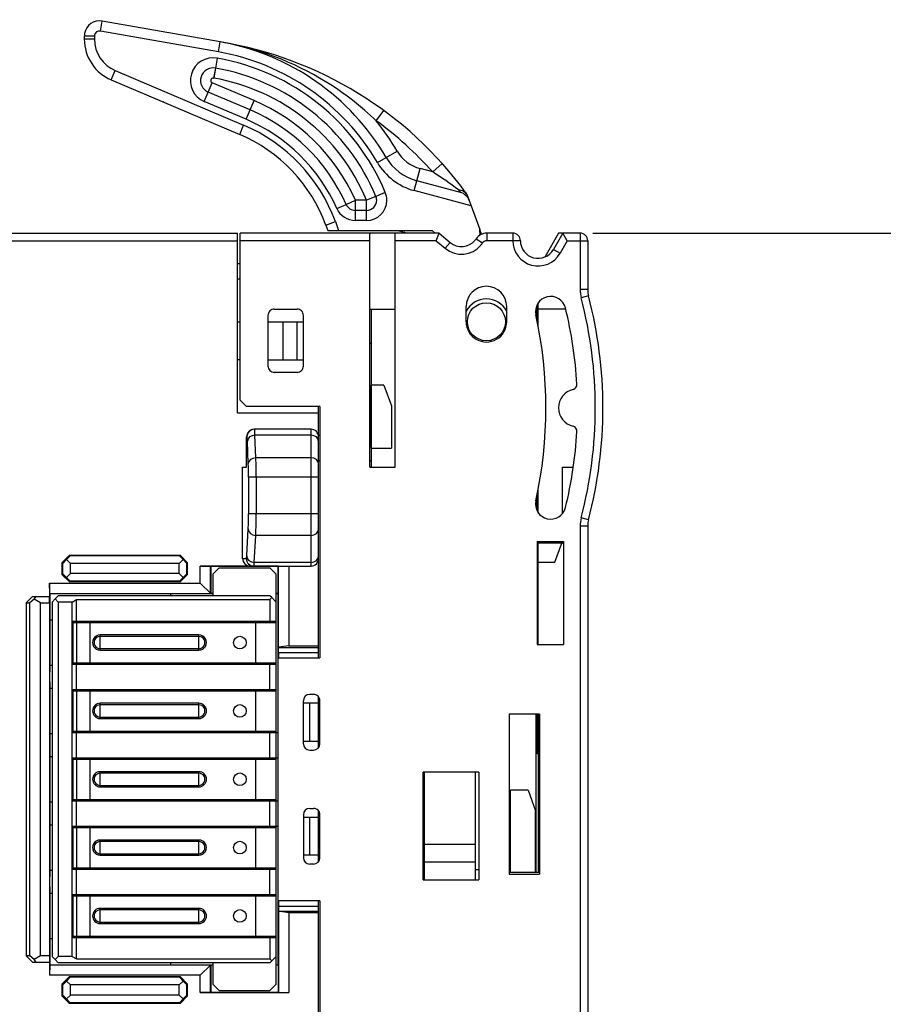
# Model space of a CAD drawing. Extents: x 0 to 183, y 0 to 174.
# Tile 30 of 31: x 115 to 149, y 107 to 146. Entities that reach past the tile are written whole.
import ezdxf

# ---------------------------------------------------------------- set-up
doc = ezdxf.new("R2010")
doc.units = 0
doc.header["$LTSCALE"] = 11.336579
doc.header["$MEASUREMENT"] = 0
doc.layers.get('0').update_dxf_attribs({"linetype": 'CONTINUOUS'})
doc.styles.add('TEXTSTYLE_2', font='txt', dxfattribs={"width": 0.7})
doc.dimstyles.new('DIMSTYLE_1', dxfattribs={"dimtxt": 3.2, "dimasz": 1.9, "dimexe": 1, "dimexo": 0.5, "dimgap": 0.8, "dimtad": 1, "dimdec": 3, "dimtxsty": 'TEXTSTYLE_2', "dimblk": 'OPEN', "dimblk1": 'OPEN', "dimblk2": 'OPEN', "dimcen": 0.09, "dimazin": 3, "dimtp": 0.001969, "dimtm": 0.001969, "dimtfac": 1, "dimtdec": 3, "dimtofl": 0, "dimtmove": 0, "dimatfit": 3, "dimtolj": 1})

# ---------------------------------------------------------------- blocks, each defined once
blk = doc.blocks.new('_OPEN')
at = {"color": 0, "linetype": 'BYBLOCK'}
for p, q in [((0, 0), (-1, 0.263)), ((-1, -0.263), (0, 0)), ((-1, 0), (0, 0))]:
    blk.add_line(p, q, dxfattribs=at)
blk = doc.blocks.new('*D4')
at = {"color": 2, "linetype": 'CONTINUOUS'}
for p, q in [((137.734, 137.409), (181.498, 137.409)), ((181.498, 137.409), (183.298, 137.409)), ((182.298, 137.409), (182.298, 77.659)), ((182.298, 17.909), (182.298, 77.659)), ((137.734, 17.909), (181.498, 17.909)), ((181.498, 17.909), (183.298, 17.909))]:
    blk.add_line(p, q, dxfattribs=at)
at = {"color": 2, "linetype": 'CONTINUOUS', "xscale": 1.9, "yscale": 1.9, "zscale": 1.9}
for p, rotation in [((182.298, 137.409), 90), ((182.298, 17.909), 270)]:
    blk.add_blockref('_OPEN', p, dxfattribs=dict(at, rotation=rotation))
at = {"color": 2, "linetype": 'CONTINUOUS', "insert": (178.298, 77.67), "char_height": 3.2, "width": 6.72, "attachment_point": 2, "rotation": 90, "style": 'TEXTSTYLE_2'}
blk.add_mtext('120', dxfattribs=at)

msp = doc.modelspace()

# ---------------------------------------------------------------- linework, layer by layer
at = {"color": 7, "linetype": 'CONTINUOUS'}
for p, q in [((118.2947, 145.3906), (118.3639, 145.7844)), ((123.0238, 144.9628), (118.3639, 145.7844)), ((117.6597, 145.1936), (117.6597, 145.072)), ((118.0597, 145.1936), (117.6597, 145.1936)), ((118.0597, 145.1936), (118.0597, 145.072)), ((122.9542, 144.569), (118.2947, 145.3906)), ((118.0597, 145.072), (117.6597, 145.072)), ((122.9542, 144.569), (123.0238, 144.9628)), ((123.1943, 144.9321), (123.0238, 144.9628)), ((123.3641, 144.8997), (123.1943, 144.9321)), ((123.534, 144.8642), (123.3641, 144.8997)), ((123.7038, 144.8263), (123.534, 144.8642)), ((123.9309, 144.7712), (123.7038, 144.8263)), ((124.1569, 144.7116), (123.9309, 144.7712)), ((124.3818, 144.6472), (124.1569, 144.7116)), ((122.9042, 144.3241), (122.8346, 143.9299)), ((122.9108, 144.3227), (122.8415, 143.9289)), ((122.9042, 144.3241), (122.9108, 144.3227)), ((124.6495, 144.5642), (124.3818, 144.6472)), ((124.9155, 144.4746), (124.6495, 144.5642)), ((125.179, 144.3788), (124.9155, 144.4746)), ((125.4405, 144.2765), (125.179, 144.3788)), ((122.8346, 143.9299), (122.7654, 143.5362)), ((122.8415, 143.9289), (122.7719, 143.5348)), ((122.8346, 143.9299), (122.8415, 143.9289)), ((125.6992, 144.1683), (125.4405, 144.2765)), ((125.9552, 144.0536), (125.6992, 144.1683)), ((126.2087, 143.9327), (125.9552, 144.0536)), ((126.4592, 143.8059), (126.2087, 143.9327)), ((118.726, 143.4611), (118.8824, 143.829)), ((118.8824, 143.829), (123.9508, 141.6775)), ((122.7654, 143.5362), (122.7719, 143.5348)), ((126.7066, 143.6733), (126.4592, 143.8059)), ((126.9508, 143.5348), (126.7066, 143.6733)), ((118.726, 143.4611), (123.7948, 141.3096)), ((122.5525, 142.9774), (122.7089, 143.3456)), ((124.3611, 142.6442), (122.7089, 143.3456)), ((127.1737, 143.4011), (126.9508, 143.5348)), ((127.3939, 143.263), (127.1737, 143.4011)), ((127.6109, 143.1196), (127.3939, 143.263)), ((122.3964, 142.6091), (122.5525, 142.9774)), ((124.2047, 142.2759), (122.5525, 142.9774)), ((127.8248, 142.9719), (127.6109, 143.1196)), ((128.0353, 142.8196), (127.8248, 142.9719)), ((128.2424, 142.6628), (128.0353, 142.8196)), ((120.7944, 142.5829), (120.7748, 142.5915)), ((124.0487, 141.9077), (122.3964, 142.6091)), ((124.2047, 142.2759), (124.3611, 142.6442)), ((128.4054, 142.534), (128.2424, 142.6628)), ((128.5662, 142.4027), (128.4054, 142.534)), ((128.725, 142.2683), (128.5662, 142.4027)), ((124.0487, 141.9077), (124.2047, 142.2759)), ((128.8422, 142.1664), (128.725, 142.2683)), ((128.9579, 142.0627), (128.8422, 142.1664)), ((129.0727, 141.9569), (128.9579, 142.0627)), ((129.186, 141.8501), (129.4816, 142.2532)), ((123.7948, 141.3096), (123.9508, 141.6775)), ((129.186, 141.8501), (129.0727, 141.9569)), ((129.5753, 140.4022), (130.007, 140.6543)), ((129.2301, 140.2003), (129.5753, 140.4022)), ((131.7867, 140.1617), (131.4143, 139.8285)), ((130.7842, 139.4796), (130.9137, 139.9626)), ((131.4143, 139.8285), (130.9137, 139.9626)), ((130.6808, 139.0933), (130.7842, 139.4796)), ((132.5126, 139.0165), (130.7842, 139.4796)), ((129.5408, 139.0169), (129.1719, 138.8629)), ((132.9308, 138.4905), (130.6808, 139.0933)), ((132.4275, 139.1199), (132.4854, 139.1168)), ((132.4275, 139.1199), (132.5123, 139.0169)), ((132.4854, 139.1168), (132.5415, 139.1071)), ((132.5415, 139.1071), (132.5898, 139.0923)), ((132.5898, 139.0923), (132.6345, 139.0724)), ((132.6345, 139.0724), (132.6748, 139.0469)), ((132.6748, 139.0469), (132.7103, 139.0165)), ((132.7103, 139.0165), (132.7403, 138.9817)), ((132.7634, 138.9497), (132.7403, 138.9817)), ((132.7637, 138.9493), (132.8526, 138.7054)), ((127.6302, 138.384), (127.9957, 138.5463)), ((127.9957, 138.5463), (128.3616, 138.7085)), ((128.3616, 137.9086), (128.3616, 138.7085)), ((128.8025, 138.7085), (128.3616, 138.7085)), ((129.1719, 138.8629), (128.8025, 138.7085)), ((128.8025, 137.9086), (128.8025, 138.7085)), ((132.853, 138.7048), (132.9308, 138.4905)), ((132.9308, 138.4905), (133.2702, 137.5586)), ((128.8025, 138.3086), (128.3616, 138.3086)), ((127.1951, 137.726), (127.5713, 137.8628)), ((127.1951, 137.726), (127.2743, 137.5086)), ((127.5713, 137.8628), (127.7001, 137.5086)), ((128.8025, 137.9086), (128.3616, 137.9086)), ((83.3101, 137.4087), (123.7093, 137.4087)), ((123.7093, 130.3087), (123.7093, 137.4087)), ((123.8092, 130.8086), (123.8092, 137.4087)), ((131.6651, 137.4087), (123.8092, 137.4087)), ((127.2747, 137.5086), (131.3984, 137.5086)), ((128.9342, 137.3322), (128.9362, 137.3663)), ((128.9342, 128.1586), (128.9342, 137.3322)), ((128.9362, 137.3663), (128.9393, 137.3801)), ((128.9393, 137.3801), (128.9431, 137.3894)), ((128.9431, 137.3894), (128.9479, 137.397)), ((128.9479, 137.397), (128.96, 137.4059)), ((128.96, 137.4059), (128.9758, 137.4087)), ((129.9084, 137.4059), (129.8926, 137.4087)), ((129.9205, 137.397), (129.9084, 137.4059)), ((129.9253, 137.3894), (129.9205, 137.397)), ((129.9291, 137.3801), (129.9253, 137.3894)), ((129.9322, 137.3663), (129.9291, 137.3801)), ((129.9343, 137.3322), (129.9322, 137.3663)), ((129.9343, 128.1586), (129.9343, 137.3322)), ((131.5176, 137.4087), (131.3984, 137.5086)), ((131.5559, 137.1086), (131.6647, 137.4084)), ((131.6651, 137.4087), (132.1009, 137.0428)), ((133.2798, 137.4452), (133.2702, 137.5586)), ((133.3404, 137.3646), (133.2702, 137.5586)), ((133.5457, 137.4087), (133.5457, 137.1086)), ((134.5759, 137.4087), (133.5457, 137.4087)), ((134.5759, 137.4087), (134.5759, 137.1086)), ((136.3842, 137.4087), (135.8395, 136.4651)), ((136.5547, 137.4087), (136.1823, 136.7634)), ((137.2341, 137.4087), (136.3842, 137.4087)), ((136.728, 137.1086), (136.5547, 137.4084)), ((137.2341, 137.4087), (137.2341, 135.1821)), ((67.1271, 137.1086), (123.7093, 137.1086)), ((128.9342, 137.1086), (123.8092, 137.1086)), ((131.5559, 137.1086), (129.9343, 137.1086)), ((131.5559, 137.1086), (131.908, 136.8131)), ((132.1009, 137.0428), (131.908, 136.8131)), ((133.1313, 137.1882), (133.38, 137.0204)), ((134.5759, 137.1086), (133.5457, 137.1086)), ((134.8759, 137.11), (134.5759, 137.1086)), ((136.728, 137.1086), (136.4421, 136.6136)), ((136.728, 137.1086), (137.5341, 137.1086)), ((137.5341, 137.1086), (137.5341, 135.1821)), ((136.1823, 136.7634), (136.4421, 136.6136)), ((123.7093, 136.2088), (123.8092, 136.2088)), ((123.7093, 135.6086), (123.8092, 135.6086)), ((137.5341, 135.1821), (137.2341, 135.1821)), ((135.5842, 133.7056), (135.5842, 134.6561)), ((137.5665, 134.9293), (137.2764, 134.8535)), ((125.1594, 134.4087), (126.0592, 134.4087)), ((128.9342, 134.4087), (129.9343, 134.4087)), ((128.9841, 134.4087), (128.9841, 128.1586)), ((132.7341, 133.9088), (132.7341, 134.5086)), ((134.3343, 133.9088), (134.3343, 134.5086)), ((135.5343, 133.9591), (135.5343, 134.5717)), ((135.5842, 134.2165), (135.5343, 134.1958)), ((136.6667, 134.4087), (135.5842, 134.4087)), ((123.7093, 133.9088), (123.8092, 133.9088)), ((124.9093, 134.1586), (124.9093, 132.1587)), ((124.9093, 133.9088), (126.3093, 133.9088)), ((125.5094, 132.4088), (125.5094, 133.9088)), ((126.0492, 133.9088), (126.0492, 132.4088)), ((126.3093, 132.1587), (126.3093, 134.1586)), ((128.9342, 133.0586), (128.9841, 133.0586)), ((123.8092, 132.4088), (123.7093, 132.4088)), ((124.9093, 132.4088), (126.3093, 132.4088)), ((126.0592, 131.9086), (125.1594, 131.9086)), ((128.9893, 128.9086), (128.9893, 131.4087)), ((129.4843, 131.4087), (128.9893, 131.4087)), ((129.4843, 131.4087), (129.7844, 130.5843)), ((123.8092, 130.8086), (124.0593, 130.5588)), ((126.9594, 130.5588), (124.0593, 130.5588)), ((126.9091, 120.6339), (126.9091, 130.5588)), ((126.9594, 130.5588), (126.9594, 120.6339)), ((129.7844, 130.5843), (129.7844, 128.9086)), ((123.7093, 130.3087), (126.9091, 130.3087)), ((126.6094, 129.6586), (124.3666, 129.6586)), ((126.6094, 124.2588), (126.6094, 129.6586)), ((124.0662, 128.1586), (124.0662, 129.3586)), ((124.0821, 129.3586), (124.0662, 129.3586)), ((124.1348, 128.3023), (124.0976, 129.1949)), ((124.4345, 128.5321), (124.3977, 129.4247)), ((126.6094, 129.4247), (124.3977, 129.4247)), ((126.9594, 129.4089), (126.905, 129.4089)), ((128.9841, 129.4089), (128.9342, 129.4089)), ((128.9893, 128.9086), (129.7844, 128.9086)), ((126.6094, 128.5321), (124.4345, 128.5321)), ((126.9594, 128.4087), (126.9091, 128.4087)), ((128.9841, 128.4087), (128.9342, 128.4087)), ((123.9091, 124.5588), (123.9091, 128.1586)), ((123.9091, 128.1586), (124.0662, 128.1586)), ((128.9342, 128.1586), (129.9343, 128.1586)), ((136.5344, 128.1586), (136.9661, 128.1586)), ((136.5344, 126.3245), (136.5344, 128.1586)), ((124.1434, 127.7659), (124.1434, 126.3248)), ((126.9091, 127.7659), (124.1434, 127.7659)), ((124.4435, 127.7659), (124.4435, 126.3248)), ((135.5842, 126.3613), (135.5842, 127.3118)), ((135.4843, 126.8219), (135.4843, 126.5956)), ((135.5343, 126.4457), (135.5343, 127.0583)), ((135.5842, 126.8089), (135.5343, 126.8089)), ((126.9091, 126.3248), (124.1434, 126.3248)), ((137.5665, 126.0881), (137.2764, 126.1639)), ((124.0697, 124.6584), (124.1317, 125.7247)), ((137.5341, 125.8353), (137.2341, 125.8353)), ((137.2341, 125.8353), (137.2341, 96.9256)), ((137.5341, 125.8353), (137.5341, 96.9256)), ((124.3694, 124.4011), (124.4314, 125.4673)), ((126.6094, 125.4673), (124.4314, 125.4673)), ((135.5343, 125.2303), (135.5343, 121.1589)), ((135.5343, 125.2303), (136.5843, 125.2293)), ((136.5843, 125.1593), (135.5343, 125.1604)), ((135.5842, 121.1589), (135.5842, 125.1604)), ((136.2343, 124.4086), (136.5075, 125.1593)), ((136.5843, 125.2293), (136.5843, 121.1589)), ((117.0789, 124.6894), (116.7788, 124.3894)), ((116.8067, 124.3615), (116.958, 124.5099)), ((117.1064, 124.6615), (116.958, 124.5099)), ((116.958, 124.5099), (117.1092, 124.3587)), ((117.0789, 124.6894), (121.4397, 124.6894)), ((117.1064, 124.6615), (117.0789, 124.6894)), ((121.4118, 124.6615), (117.1064, 124.6615)), ((121.5606, 124.5099), (121.4094, 124.3587)), ((121.4118, 124.6615), (121.4397, 124.6894)), ((121.4118, 124.6615), (121.5606, 124.5099)), ((121.4397, 124.6894), (121.7398, 124.3894)), ((121.7119, 124.3615), (121.5606, 124.5099)), ((123.9091, 124.5588), (124.0569, 124.5588)), ((116.7788, 124.3894), (116.7788, 123.928)), ((116.8067, 124.3615), (116.7788, 124.3894)), ((116.8067, 123.9559), (116.8067, 124.3615)), ((117.1092, 123.9587), (117.1092, 124.3587)), ((121.4094, 124.3587), (117.1092, 124.3587)), ((121.4094, 123.9587), (121.4094, 124.3587)), ((121.7119, 124.3615), (121.7398, 124.3894)), ((121.7119, 123.9559), (121.7119, 124.3615)), ((121.7398, 123.928), (121.7398, 124.3894)), ((122.2393, 123.5787), (122.2393, 124.2588)), ((122.2393, 124.2588), (126.6094, 124.2588)), ((122.6455, 124.2526), (122.2393, 124.2588)), ((122.6455, 123.1725), (122.6455, 124.2526)), ((122.6455, 124.2526), (122.651, 124.2471)), ((122.651, 124.2471), (122.651, 123.167)), ((125.3175, 124.2471), (122.651, 124.2471)), ((122.7344, 123.9336), (122.9841, 124.1837)), ((122.9841, 124.1837), (124.9844, 124.1837)), ((126.6094, 124.4011), (124.3694, 124.4011)), ((125.2341, 123.9336), (124.9844, 124.1837)), ((125.323, 124.2526), (125.3175, 124.2471)), ((125.3175, 123.167), (125.3175, 124.2471)), ((125.323, 124.2526), (125.7292, 124.2588)), ((125.323, 121.0459), (125.323, 124.2526)), ((125.7292, 124.2588), (125.7292, 121.1086)), ((135.5842, 124.4086), (136.2343, 124.4086)), ((116.8067, 123.9559), (116.7788, 123.928)), ((116.7788, 123.928), (117.0789, 123.6283)), ((116.8067, 123.9559), (116.958, 123.8075)), ((116.958, 123.8075), (117.1092, 123.9587)), ((117.1064, 123.6562), (116.958, 123.8075)), ((121.4094, 123.9587), (117.1092, 123.9587)), ((121.5606, 123.8075), (121.4094, 123.9587)), ((121.4118, 123.6562), (121.5606, 123.8075)), ((121.4397, 123.6283), (121.7398, 123.928)), ((121.7119, 123.9559), (121.5606, 123.8075)), ((121.7119, 123.9559), (121.7398, 123.928)), ((122.7344, 123.9336), (122.7344, 123.0837)), ((125.2341, 107.7337), (125.2341, 123.9336)), ((116.2955, 123.1725), (116.2893, 123.5787)), ((116.2893, 123.5787), (116.2893, 123.0589)), ((116.2893, 123.5787), (122.2393, 123.5787)), ((117.1064, 123.6562), (117.0789, 123.6283)), ((121.4397, 123.6283), (117.0789, 123.6283)), ((121.4118, 123.6562), (117.1064, 123.6562)), ((121.4118, 123.6562), (121.4397, 123.6283)), ((122.651, 123.167), (122.2393, 123.5787)), ((115.6092, 123.0589), (115.3591, 122.8087)), ((115.6822, 122.9503), (115.509, 122.8087)), ((115.6092, 123.0589), (116.2893, 123.0589)), ((115.6822, 122.9503), (115.7656, 123.0589)), ((115.9272, 122.8087), (115.6822, 122.9503)), ((116.2803, 122.8087), (116.2827, 123.0589)), ((116.2955, 123.1725), (122.6455, 123.1725)), ((116.2955, 123.1725), (116.3093, 123.1588)), ((116.3093, 120.0823), (116.3093, 123.1588)), ((122.7344, 123.1588), (116.3093, 123.1588)), ((116.5091, 122.9586), (116.3844, 122.8335)), ((116.5091, 122.9586), (116.6341, 123.0837)), ((116.5091, 122.9586), (116.6341, 122.8335)), ((124.9844, 123.0837), (116.6341, 123.0837)), ((117.1843, 122.8335), (117.3576, 122.9338)), ((117.3576, 122.0835), (117.3576, 122.9338)), ((117.3576, 122.9338), (124.9844, 122.9338)), ((121.0594, 123.1588), (121.0594, 123.0837)), ((122.7344, 123.167), (122.651, 123.167)), ((125.0591, 123.0086), (124.9844, 123.0837)), ((125.0591, 123.0086), (124.9844, 122.9338)), ((124.9844, 122.9338), (124.9844, 122.0835)), ((125.2341, 122.8335), (125.0591, 123.0086)), ((125.3175, 123.167), (125.2341, 123.167)), ((125.3092, 123.1588), (125.2341, 123.1588)), ((125.3175, 123.167), (125.3092, 123.1588)), ((125.3092, 108.5088), (125.3092, 123.1588)), ((115.3591, 122.8087), (115.3591, 108.8588)), ((115.3591, 122.8087), (115.509, 122.8087)), ((115.509, 108.8588), (115.509, 122.8087)), ((115.9272, 108.8588), (115.9272, 122.8087)), ((115.9272, 122.8087), (116.2803, 122.8087)), ((116.2803, 122.8087), (116.2803, 108.8588)), ((116.3844, 122.8335), (116.3844, 108.8337)), ((116.6341, 122.8335), (116.6341, 108.8337)), ((117.1843, 122.8335), (116.6341, 122.8335)), ((117.1843, 108.8337), (117.1843, 122.8335)), ((116.3093, 122.1338), (116.3844, 122.1338)), ((117.1843, 122.0835), (125.2341, 122.0835)), ((117.185, 122.0336), (125.2341, 122.0336)), ((117.2194, 120.4337), (117.2194, 122.0336)), ((117.3676, 120.4337), (117.3676, 122.0336)), ((117.8844, 120.4337), (117.8844, 122.0336)), ((118.1841, 122.0835), (118.1841, 122.0336)), ((118.6843, 122.0336), (118.6843, 122.0835)), ((119.9642, 122.0835), (119.9642, 122.0336)), ((124.4342, 120.4337), (124.4342, 122.0336)), ((125.0974, 122.0336), (125.0974, 122.0835)), ((118.2843, 120.9336), (118.2843, 121.5337)), ((122.1842, 121.5337), (118.2843, 121.5337)), ((122.1842, 121.4738), (118.2843, 121.4738)), ((122.1842, 120.9336), (122.1842, 121.5337)), ((118.2843, 120.9939), (122.1842, 120.9939)), ((125.3216, 120.8468), (125.323, 121.0459)), ((125.7292, 121.1086), (125.323, 121.0473)), ((125.323, 121.0459), (126.9091, 121.0459)), ((125.7292, 121.1086), (126.9091, 121.1086)), ((135.5343, 121.1589), (136.5843, 121.1589)), ((118.2843, 120.9336), (122.1842, 120.9336)), ((125.3092, 120.6339), (126.9594, 120.6339)), ((125.3216, 120.8468), (125.3216, 120.6339)), ((125.3216, 120.8468), (126.9091, 120.8468)), ((116.3844, 120.3338), (116.3093, 120.3338)), ((117.1843, 120.3837), (125.2341, 120.3837)), ((117.185, 120.4337), (125.2341, 120.4337)), ((117.3576, 119.3836), (117.3576, 120.3837)), ((118.1841, 120.4337), (118.1841, 120.3837)), ((118.6843, 120.3837), (118.6843, 120.4337)), ((119.9642, 120.4337), (119.9642, 120.3837)), ((124.9844, 119.3836), (124.9844, 120.3837)), ((125.0974, 120.4337), (125.0974, 120.3837)), ((116.3093, 111.9822), (116.3093, 119.6854)), ((116.3093, 119.4336), (116.3844, 119.4336)), ((117.1843, 119.3836), (125.2341, 119.3836)), ((117.185, 119.3337), (125.2341, 119.3337)), ((117.2194, 117.7337), (117.2194, 119.3337)), ((117.3676, 117.7337), (117.3676, 119.3337)), ((117.8844, 117.7337), (117.8844, 119.3337)), ((118.1841, 119.3836), (118.1841, 119.3337)), ((118.6843, 119.3337), (118.6843, 119.3836)), ((119.9642, 119.3836), (119.9642, 119.3337)), ((124.4342, 117.7337), (124.4342, 119.3337)), ((125.0974, 119.3337), (125.0974, 119.3836)), ((126.7093, 119.1838), (126.5591, 119.1838)), ((126.9091, 117.0837), (126.9091, 119.0835)), ((118.2843, 118.2336), (118.2843, 118.8338)), ((122.1842, 118.8338), (118.2843, 118.8338)), ((122.1842, 118.7738), (118.2843, 118.7738)), ((122.1842, 118.2336), (122.1842, 118.8338)), ((126.3093, 117.2335), (126.3093, 118.9337)), ((126.9091, 118.8338), (126.3093, 118.8338)), ((126.5591, 117.3338), (126.5591, 118.8338)), ((126.9594, 117.2328), (126.9594, 118.9347)), ((118.2843, 118.2936), (122.1842, 118.2936)), ((135.6342, 118.4086), (134.4343, 118.4086)), ((134.4343, 118.4086), (134.4343, 112.0862)), ((135.4843, 118.4086), (135.4843, 112.1586)), ((135.5343, 116.8367), (135.5343, 118.4086)), ((135.5842, 118.4086), (135.5842, 112.1586)), ((135.6342, 118.4086), (135.6342, 112.0873)), ((118.2843, 118.2336), (122.1842, 118.2336)), ((116.3844, 117.6338), (116.3093, 117.6338)), ((117.1843, 117.6838), (125.3092, 117.6838)), ((117.185, 117.7337), (125.2341, 117.7337)), ((117.3576, 116.6837), (117.3576, 117.6838)), ((118.1841, 117.7337), (118.1841, 117.6838)), ((118.6843, 117.6838), (118.6843, 117.7337)), ((119.9642, 117.7337), (119.9642, 117.6838)), ((124.9844, 116.6837), (124.9844, 117.6838)), ((125.0974, 117.7337), (125.0974, 117.6838)), ((135.5842, 117.8368), (135.5343, 117.8368)), ((126.3093, 117.3338), (126.9091, 117.3338)), ((116.3093, 116.7337), (116.3844, 116.7337)), ((126.5591, 116.9838), (126.7093, 116.9838)), ((135.5842, 116.8367), (135.5343, 116.8367)), ((117.1843, 116.6837), (125.3092, 116.6837)), ((117.185, 116.6338), (125.2341, 116.6338)), ((117.2194, 115.0338), (117.2194, 116.6338)), ((117.3676, 115.0338), (117.3676, 116.6338)), ((117.8844, 115.0338), (117.8844, 116.6338)), ((118.1841, 116.6837), (118.1841, 116.6338)), ((118.6843, 116.6338), (118.6843, 116.6837)), ((119.9642, 116.6837), (119.9642, 116.6338)), ((124.4342, 115.0338), (124.4342, 116.6338)), ((125.0974, 116.6338), (125.0974, 116.6837)), ((118.2843, 115.5337), (118.2843, 116.1339)), ((122.1842, 116.1339), (118.2843, 116.1339)), ((122.1842, 116.0736), (118.2843, 116.0736)), ((122.1842, 115.5337), (122.1842, 116.1339)), ((131.0336, 116.0439), (131.0842, 116.0371)), ((133.2343, 116.1087), (131.0343, 116.1087)), ((131.0343, 111.8588), (131.0343, 116.1087)), ((131.0842, 111.8588), (131.0842, 116.1087)), ((133.0841, 116.1087), (133.0841, 111.8588)), ((133.2343, 116.1087), (133.2343, 111.8588)), ((118.2843, 115.5937), (122.1842, 115.5937)), ((118.2843, 115.5337), (122.1842, 115.5337)), ((131.0842, 115.8803), (131.0336, 115.8734)), ((131.0842, 115.376), (131.0343, 115.369)), ((131.0343, 115.2537), (131.0842, 115.2467)), ((135.1794, 115.4087), (134.4842, 115.4087)), ((134.4842, 112.1586), (134.4842, 115.4087)), ((135.1794, 115.4087), (135.4791, 114.5846)), ((116.3844, 114.9336), (116.3093, 114.9336)), ((117.1843, 114.9836), (125.3092, 114.9836)), ((117.185, 115.0338), (125.2341, 115.0338)), ((117.3576, 113.9838), (117.3576, 114.9836)), ((118.1841, 115.0338), (118.1841, 114.9836)), ((118.6843, 114.9836), (118.6843, 115.0338)), ((119.9642, 115.0338), (119.9642, 114.9836)), ((124.9844, 113.9838), (124.9844, 114.9836)), ((125.0974, 115.0338), (125.0974, 114.9836)), ((126.3093, 114.4337), (126.3093, 112.7335)), ((126.5591, 114.6838), (126.7093, 114.6838)), ((126.9091, 112.5837), (126.9091, 114.5836)), ((126.9594, 112.7329), (126.9594, 114.4347)), ((131.0336, 114.7493), (131.0839, 114.7424)), ((131.0846, 114.5856), (131.0343, 114.5788)), ((135.4791, 112.1586), (135.4791, 114.5846)), ((116.3093, 114.0337), (116.3844, 114.0337)), ((117.1843, 113.9838), (125.3092, 113.9838)), ((118.1841, 113.9838), (118.1841, 113.9338)), ((118.6843, 113.9338), (118.6843, 113.9838)), ((119.9642, 113.9838), (119.9642, 113.9338)), ((125.0974, 113.9338), (125.0974, 113.9838)), ((126.3093, 114.3338), (126.9091, 114.3338)), ((126.5591, 112.8338), (126.5591, 114.3338)), ((131.0842, 114.0813), (131.0336, 114.074)), ((117.185, 113.9338), (125.2341, 113.9338)), ((117.2194, 112.3336), (117.2194, 113.9338)), ((117.3676, 112.3336), (117.3676, 113.9338)), ((117.8844, 112.3336), (117.8844, 113.9338)), ((124.4342, 112.3336), (124.4342, 113.9338)), ((131.0336, 113.959), (131.0842, 113.9521)), ((118.2843, 112.8338), (118.2843, 113.4336)), ((122.1842, 113.4336), (118.2843, 113.4336)), ((122.1842, 113.3737), (118.2843, 113.3737)), ((122.1842, 112.8338), (122.1842, 113.4336)), ((131.0842, 113.291), (131.0339, 113.2841)), ((131.0343, 113.4543), (131.0842, 113.4474)), ((133.0841, 113.2586), (131.0842, 113.2586)), ((118.2843, 112.8937), (122.1842, 112.8937)), ((118.2843, 112.8338), (122.1842, 112.8338)), ((126.9091, 112.8338), (126.3093, 112.8338)), ((126.7093, 112.4838), (126.5591, 112.4838)), ((131.0835, 112.7863), (131.0333, 112.7794)), ((131.0336, 112.6643), (131.0839, 112.6574)), ((133.0841, 112.5585), (131.0842, 112.5585)), ((116.3844, 112.2337), (116.3093, 112.2337)), ((117.1843, 112.2836), (125.2341, 112.2836)), ((117.185, 112.3336), (125.2341, 112.3336)), ((117.3576, 111.2838), (117.3576, 112.2836)), ((118.1841, 112.3336), (118.1841, 112.2836)), ((118.6843, 112.2836), (118.6843, 112.3336)), ((119.9642, 112.3336), (119.9642, 112.2836)), ((124.9844, 111.2838), (124.9844, 112.2836)), ((125.0974, 112.3336), (125.0974, 112.2836)), ((131.0842, 112.2588), (131.0343, 112.2588)), ((133.2343, 112.2588), (133.0841, 112.2588)), ((134.4343, 112.1586), (135.6342, 112.1586)), ((134.4343, 112.0862), (135.6342, 112.0873)), ((131.0343, 111.8588), (133.2343, 111.8588)), ((116.3093, 108.5088), (116.3093, 111.5853)), ((116.3093, 111.3338), (116.3844, 111.3338)), ((117.1843, 111.2838), (125.2341, 111.2838)), ((118.1841, 111.2838), (118.1841, 111.2336)), ((118.6843, 111.2336), (118.6843, 111.2838)), ((119.9642, 111.2838), (119.9642, 111.2336)), ((125.0974, 111.2336), (125.0974, 111.2838)), ((117.185, 111.2336), (125.2341, 111.2336)), ((117.2194, 109.6337), (117.2194, 111.2336)), ((117.3676, 109.6337), (117.3676, 111.2336)), ((117.8844, 109.6337), (117.8844, 111.2336)), ((124.4342, 109.6337), (124.4342, 111.2336)), ((126.9594, 111.0338), (125.3092, 111.0338)), ((125.3216, 111.0338), (125.3216, 110.8208)), ((126.9091, 105.8086), (126.9091, 111.0338)), ((126.9594, 111.0338), (126.9594, 105.8086)), ((118.2843, 110.1335), (118.2843, 110.7337)), ((122.1842, 110.7337), (118.2843, 110.7337)), ((122.1842, 110.6737), (118.2843, 110.6737)), ((122.1842, 110.1335), (122.1842, 110.7337)), ((125.3216, 110.8208), (126.9091, 110.8208)), ((125.3216, 110.8208), (125.323, 110.6214)), ((125.323, 110.6214), (126.9091, 110.6214)), ((125.323, 110.6214), (125.323, 107.4147)), ((125.7292, 110.5587), (125.323, 110.6203)), ((126.9091, 110.5587), (125.7292, 110.5587)), ((125.7292, 110.5587), (125.7292, 107.4085)), ((118.2843, 110.1938), (122.1842, 110.1938)), ((118.2843, 110.1335), (122.1842, 110.1335)), ((116.3844, 109.5337), (116.3093, 109.5337)), ((117.1843, 109.5837), (125.2341, 109.5837)), ((117.185, 109.6337), (125.2341, 109.6337)), ((117.3576, 108.7338), (117.3576, 109.5837)), ((118.1841, 109.6337), (118.1841, 109.5837)), ((118.6843, 109.5837), (118.6843, 109.6337)), ((119.9642, 109.6337), (119.9642, 109.5837)), ((124.9844, 109.5837), (124.9844, 108.7338)), ((125.0974, 109.6337), (125.0974, 109.5837)), ((115.509, 108.8588), (115.3591, 108.8588)), ((115.3591, 108.8588), (115.6092, 108.6087)), ((115.6822, 108.7173), (115.509, 108.8588)), ((115.6092, 108.6087), (116.2893, 108.6087)), ((115.9272, 108.8588), (115.6822, 108.7173)), ((115.7656, 108.6087), (115.6822, 108.7173)), ((116.2803, 108.8588), (115.9272, 108.8588)), ((116.2803, 108.8588), (116.2827, 108.6087)), ((116.2893, 108.6087), (116.2893, 108.0885)), ((116.5091, 108.7086), (116.3844, 108.8337)), ((116.5091, 108.7086), (116.6341, 108.8337)), ((116.5091, 108.7086), (116.6341, 108.5836)), ((117.1843, 108.8337), (116.6341, 108.8337)), ((124.9844, 108.5836), (116.6341, 108.5836)), ((117.1843, 108.8337), (117.3576, 108.7338)), ((117.3576, 108.7338), (124.9844, 108.7338)), ((121.0594, 108.5836), (121.0594, 108.5088)), ((122.7344, 108.5836), (122.7344, 107.7337)), ((125.0591, 108.6587), (124.9844, 108.7338)), ((125.0591, 108.6587), (124.9844, 108.5836)), ((125.2341, 108.8337), (125.0591, 108.6587)), ((116.2955, 108.4947), (116.2893, 108.0885)), ((116.2955, 108.4947), (116.3093, 108.5088)), ((122.6455, 108.4947), (116.2955, 108.4947)), ((116.3093, 108.5088), (122.7344, 108.5088)), ((122.6455, 108.4947), (122.2393, 108.0885)), ((122.651, 108.5006), (122.6455, 108.4947)), ((122.6455, 107.4147), (122.6455, 108.4947)), ((122.651, 108.5006), (122.7344, 108.5006)), ((122.651, 108.5006), (122.651, 107.4205)), ((125.2341, 108.5088), (125.3092, 108.5088)), ((125.2341, 108.5006), (125.3175, 108.5006)), ((125.3175, 108.5006), (125.3092, 108.5088)), ((125.3175, 108.5006), (125.3175, 107.4205)), ((122.2393, 108.0885), (116.2893, 108.0885)), ((117.0789, 108.0393), (116.7788, 107.7392)), ((116.8067, 107.7113), (116.958, 107.8601)), ((117.1064, 108.0114), (116.958, 107.8601)), ((116.958, 107.8601), (117.1092, 107.7085)), ((117.0789, 108.0393), (121.4397, 108.0393)), ((117.1064, 108.0114), (117.0789, 108.0393)), ((121.4118, 108.0114), (117.1064, 108.0114)), ((121.5606, 107.8601), (121.4094, 107.7085)), ((121.4118, 108.0114), (121.4397, 108.0393)), ((121.4118, 108.0114), (121.5606, 107.8601)), ((121.4397, 108.0393), (121.7398, 107.7392)), ((121.7119, 107.7113), (121.5606, 107.8601)), ((122.2393, 107.4085), (122.2393, 108.0885)), ((116.7788, 107.7392), (116.7788, 107.2783)), ((116.8067, 107.7113), (116.7788, 107.7392)), ((116.8067, 107.3062), (116.8067, 107.7113)), ((121.4094, 107.7085), (117.1092, 107.7085)), ((117.1092, 107.3086), (117.1092, 107.7085)), ((121.4094, 107.3086), (121.4094, 107.7085)), ((121.7119, 107.7113), (121.7398, 107.7392)), ((121.7119, 107.3062), (121.7119, 107.7113)), ((121.7398, 107.2783), (121.7398, 107.7392)), ((122.6455, 107.4147), (122.2393, 107.4085)), ((122.2393, 107.4085), (125.7292, 107.4085)), ((122.6455, 107.4147), (122.651, 107.4205)), ((122.651, 107.4205), (125.3175, 107.4205)), ((122.9841, 107.4836), (122.7344, 107.7337)), ((122.9841, 107.4836), (124.9844, 107.4836)), ((125.2341, 107.7337), (124.9844, 107.4836)), ((125.323, 107.4147), (125.3175, 107.4205)), ((125.323, 107.4147), (125.7292, 107.4085)), ((116.8067, 107.3062), (116.7788, 107.2783)), ((116.7788, 107.2783), (117.0789, 106.9782)), ((116.8067, 107.3062), (116.958, 107.1573)), ((116.958, 107.1573), (117.1092, 107.3086)), ((117.1064, 107.0061), (116.958, 107.1573)), ((117.1064, 107.0061), (117.0789, 106.9782)), ((121.4397, 106.9782), (117.0789, 106.9782)), ((121.4118, 107.0061), (117.1064, 107.0061)), ((121.4094, 107.3086), (117.1092, 107.3086)), ((121.5606, 107.1573), (121.4094, 107.3086)), ((121.4118, 107.0061), (121.5606, 107.1573)), ((121.4118, 107.0061), (121.4397, 106.9782)), ((121.4397, 106.9782), (121.7398, 107.2783)), ((121.7119, 107.3062), (121.5606, 107.1573)), ((121.7119, 107.3062), (121.7398, 107.2783))]:
    msp.add_line(p, q, dxfattribs=at)
for centre, radius, start, end in [((119.4096, 145.0719), 1.7499, 179.99666, 247.00449), ((119.41, 145.0719), 1.3503, 179.99795, 247.00007), ((120.6098, 130.1581), 15.0002, 36.03189, 80.7391), ((121.3748, 135.6079), 9.4991, 30.31193, 80.00352), ((122.7481, 143.4376), 0.9001, 80.01401, 246.99709), ((121.3741, 135.6071), 8.85, 22.66123, 80.00064), ((121.3741, 135.6069), 9.1003, 30.31459, 80.00112), ((122.7478, 143.4376), 0.5, 80.00529, 246.99669), ((121.3742, 135.6073), 8.45, 22.66111, 80), ((121.3746, 135.6079), 8.0491, 22.65703, 80.00316), ((121.3746, 135.6076), 7.6442, 23.93258, 67.00205), ((121.3743, 135.6075), 7.2443, 23.93312, 67.00108), ((121.3749, 135.6074), 6.5941, 20.00051, 67.00552), ((121.3744, 135.6074), 6.8443, 23.93357, 67.00006), ((120.6271, 130.1773), 14.4745, 41.81886, 53.74991), ((121.3651, 135.601), 10.0109, 30.31703, 38.6261), ((121.3738, 135.6075), 6.1948, 19.99764, 66.99543), ((131.3017, 141.4113), 1.4998, 210.31283, 255.00664), ((131.3011, 141.4105), 2.3987, 210.29956, 255.01293), ((131.3027, 141.4123), 2.0011, 210.31854, 254.98118), ((121.396, 124.4184), 18.3801, 53.11652, 56.97097), ((132.3829, 138.5332), 0.5004, 20.04589, 74.97787), ((128.3617, 138.7092), 0.4007, 203.9986, 269.97814), ((128.3615, 138.7087), 0.8001, 203.94199, 270.00562), ((129.7591, 135.5054), 2.0032, 71.82825, 89.99726), ((133.546, 136.9085), 0.5002, 90.02756, 145.99888), ((134.5761, 137.1089), 0.2998, 0.2083, 90.05504), ((137.2341, 137.1086), 0.3001, 0.00202, 89.99798), ((133.5458, 136.9087), 0.1999, 90.0186, 146.03009), ((135.576, 137.1138), 1.0002, 180.29826, 329.98815), ((135.5761, 137.114), 0.7002, 180.3239, 329.95834), ((133.5342, 134.5085), 0.8001, 0.01137, 179.98863), ((138.5413, 135.1836), 1.3072, 180.06442, 194.62746), ((138.5449, 135.1831), 1.0108, 180.05325, 194.54295), ((133.5342, 133.9087), 0.9001, 27.25731, 152.74269), ((136.0734, 134.3089), 0.5999, 13.81788, 192.34145), ((120.6357, 130.5087), 17.1986, 345.36713, 14.63287), ((120.6382, 130.5087), 17.496, 345.36492, 14.63508), ((125.1594, 134.1586), 0.2501, 89.99743, 180.00257), ((126.0592, 134.1586), 0.2501, 359.99053, 90.00139), ((120.6623, 130.5131), 16.4716, 3.23568, 13.83577), ((133.5342, 133.9087), 0.8001, 179.98837, 0.01163), ((118.7007, 130.5089), 17.1836, 347.66194, 12.33806), ((125.1594, 132.1587), 0.2501, 179.99688, 270.00312), ((126.0592, 132.1587), 0.2501, 269.99807, 0.01001), ((137.1344, 130.5087), 0.75, 103.77775, 256.22225), ((136.9082, 131.4312), 0.1997, 283.75637, 3.34496), ((124.3666, 129.3582), 0.3004, 89.99657, 179.93713), ((124.3819, 129.3588), 0.2998, 90.01637, 180.05206), ((126.6091, 129.3586), 0.3, 359.98744, 89.94412), ((120.6623, 130.5043), 16.4716, 346.16423, 356.76432), ((136.9082, 129.5862), 0.1997, 356.65504, 76.24363), ((95.9701, 127.8424), 28.4732, 359.84591, 1.38785), ((110.1937, 127.8195), 13.9499, 359.7798, 1.98347), ((136.0734, 126.7086), 0.5999, 167.63857, 346.17256), ((111.6846, 126.2604), 12.459, 357.53531, 0.296), ((98.0177, 126.2352), 26.4256, 358.33487, 0.19434), ((138.5413, 125.8338), 1.3072, 165.37242, 179.9357), ((138.5449, 125.8343), 1.0107, 165.45689, 179.94691), ((124.2093, 124.5589), 0.3002, 180.00914, 268.79299), ((124.357, 124.5588), 0.3001, 180.00202, 269.99798), ((126.6091, 124.5588), 0.3, 270.05588, 0.01256), ((123.6837, 124.3807), 0.685, 349.72137, 1.70666), ((118.2843, 121.2336), 0.3001, 89.99663, 270.00337), ((118.2841, 121.2338), 0.2399, 89.95407, 270.04593), ((122.1842, 121.2336), 0.3001, 269.99663, 90.00337), ((122.1844, 121.2338), 0.2399, 269.95407, 90.04593), ((126.5594, 118.9338), 0.25, 90.05416, 180.01862), ((126.7093, 118.9337), 0.2501, 359.99688, 90.00312), ((118.2843, 118.5337), 0.3001, 90, 270), ((118.2843, 118.5337), 0.2401, 89.99579, 270.00421), ((122.1842, 118.5337), 0.3001, 270, 90), ((122.1842, 118.5337), 0.2401, 269.99579, 90.00421), ((126.5593, 117.2337), 0.25, 180.045, 269.96309), ((126.7094, 117.2338), 0.25, 269.97966, 359.93947), ((118.2843, 115.8338), 0.3001, 90, 270), ((118.2842, 115.8336), 0.24, 89.9575, 270.0425), ((122.1842, 115.8338), 0.3001, 270, 90), ((122.1844, 115.8336), 0.24, 269.9575, 90.0425), ((126.5593, 114.4338), 0.25, 90.0471, 180.01687), ((126.7093, 114.4337), 0.2501, 359.99864, 90.01017), ((118.2842, 113.1337), 0.2999, 89.9666, 270.0334), ((118.2842, 113.1337), 0.24, 89.95788, 270.04212), ((122.1844, 113.1337), 0.2999, 269.9666, 90.0334), ((122.1844, 113.1337), 0.24, 269.95788, 90.04212), ((126.5593, 112.7337), 0.25, 180.04546, 269.96263), ((126.7094, 112.7338), 0.25, 269.98012, 359.93901), ((118.2843, 110.4336), 0.3001, 90, 270), ((118.2842, 110.4338), 0.24, 89.95788, 270.04212), ((122.1842, 110.4336), 0.3001, 270, 90), ((122.1844, 110.4338), 0.24, 269.95788, 90.04212)]:
    msp.add_arc(centre, radius, start, end, dxfattribs=at)
for points, knots in [([(118.3639, 145.7844), (118.0377, 145.842), (117.7266, 145.6242), (117.6691, 145.298), (117.6628, 145.2635), (117.6597, 145.2287), (117.6597, 145.1936)], [0, 0, 0, 0, 1, 1, 1, 2, 2, 2, 2]), ([(118.2947, 145.3906), (118.1858, 145.4099), (118.0821, 145.3372), (118.0628, 145.2284), (118.0607, 145.217), (118.0597, 145.2053), (118.0597, 145.1936)], [0, 0, 0, 0, 1, 1, 1, 2, 2, 2, 2]), ([(122.7654, 143.5362), (122.711, 143.5458), (122.6589, 143.5093), (122.6493, 143.4548), (122.6414, 143.409), (122.6662, 143.3639), (122.7089, 143.3456)], [0, 0, 0, 0, 1, 1, 1, 2, 2, 2, 2]), ([(128.8025, 137.9086), (129.2446, 137.9086), (129.6025, 138.2669), (129.6025, 138.7085), (129.6025, 138.8147), (129.5818, 138.9194), (129.5408, 139.0169)], [0, 0, 0, 0, 1, 1, 1, 2, 2, 2, 2]), ([(128.8025, 138.3086), (129.0237, 138.3086), (129.2025, 138.4877), (129.2025, 138.7085), (129.2025, 138.7616), (129.1922, 138.8139), (129.1719, 138.8629)], [0, 0, 0, 0, 1, 1, 1, 2, 2, 2, 2]), ([(131.908, 136.8131), (132.331, 136.4582), (132.9618, 136.5133), (133.3167, 136.9364), (133.3394, 136.9632), (133.3604, 136.9915), (133.38, 137.0204)], [0, 0, 0, 0, 1, 1, 1, 2, 2, 2, 2]), ([(132.1009, 137.0428), (132.3968, 136.7944), (132.8385, 136.833), (133.0869, 137.1293), (133.1027, 137.1483), (133.1175, 137.1675), (133.1313, 137.1882)], [0, 0, 0, 0, 1, 1, 1, 2, 2, 2, 2]), ([(134.2844, 133.9088), (134.2844, 134.3229), (133.9485, 134.6588), (133.5344, 134.6588), (133.1199, 134.6588), (132.7844, 134.3229), (132.7844, 133.9088), (132.7844, 133.4944), (133.1199, 133.1589), (133.5344, 133.1589), (133.9485, 133.1589), (134.2844, 133.4944), (134.2844, 133.9088), (134.2844, 133.9088), (134.2844, 133.9088), (134.2844, 133.9088)], [0, 0, 0, 0, 1, 1, 1, 2, 2, 2, 3, 3, 3, 4, 4, 4, 5, 5, 5, 5]), ([(124.3977, 129.4247), (124.3977, 129.4247), (124.3908, 129.589), (124.3908, 129.589), (124.3908, 129.589), (124.3867, 129.6376), (124.3867, 129.6376), (124.3867, 129.6376), (124.3835, 129.6562), (124.3835, 129.6562), (124.3828, 129.6579), (124.3825, 129.6583), (124.3825, 129.6583)], [0, 0, 0, 0, 1, 1, 1, 2, 2, 2, 3, 3, 3, 4, 4, 4, 4]), ([(124.0504, 121.2336), (124.0504, 121.3718), (123.9384, 121.4837), (123.8006, 121.4837), (123.6625, 121.4837), (123.5505, 121.3718), (123.5505, 121.2336), (123.5505, 121.0955), (123.6625, 120.9839), (123.8006, 120.9839), (123.9384, 120.9839), (124.0504, 121.0955), (124.0504, 121.2336), (124.0504, 121.2336), (124.0504, 121.2336), (124.0504, 121.2336)], [0, 0, 0, 0, 1, 1, 1, 2, 2, 2, 3, 3, 3, 4, 4, 4, 5, 5, 5, 5]), ([(124.0504, 118.5337), (124.0504, 118.6719), (123.9384, 118.7838), (123.8006, 118.7838), (123.6625, 118.7838), (123.5505, 118.6719), (123.5505, 118.5337), (123.5505, 118.3956), (123.6625, 118.2836), (123.8006, 118.2836), (123.9384, 118.2836), (124.0504, 118.3956), (124.0504, 118.5337), (124.0504, 118.5337), (124.0504, 118.5337), (124.0504, 118.5337)], [0, 0, 0, 0, 1, 1, 1, 2, 2, 2, 3, 3, 3, 4, 4, 4, 5, 5, 5, 5]), ([(124.0504, 115.8338), (124.0504, 115.9719), (123.9384, 116.0836), (123.8006, 116.0836), (123.6625, 116.0836), (123.5505, 115.9719), (123.5505, 115.8338), (123.5505, 115.6956), (123.6625, 115.5837), (123.8006, 115.5837), (123.9384, 115.5837), (124.0504, 115.6956), (124.0504, 115.8338), (124.0504, 115.8338), (124.0504, 115.8338), (124.0504, 115.8338)], [0, 0, 0, 0, 1, 1, 1, 2, 2, 2, 3, 3, 3, 4, 4, 4, 5, 5, 5, 5]), ([(124.0504, 113.1339), (124.0504, 113.2717), (123.9384, 113.3836), (123.8006, 113.3836), (123.6625, 113.3836), (123.5505, 113.2717), (123.5505, 113.1339), (123.5505, 112.9957), (123.6625, 112.8838), (123.8006, 112.8838), (123.9384, 112.8838), (124.0504, 112.9957), (124.0504, 113.1339), (124.0504, 113.1339), (124.0504, 113.1339), (124.0504, 113.1339)], [0, 0, 0, 0, 1, 1, 1, 2, 2, 2, 3, 3, 3, 4, 4, 4, 5, 5, 5, 5]), ([(124.0504, 110.4336), (124.0504, 110.5718), (123.9384, 110.6837), (123.8006, 110.6837), (123.6625, 110.6837), (123.5505, 110.5718), (123.5505, 110.4336), (123.5505, 110.2958), (123.6625, 110.1838), (123.8006, 110.1838), (123.9384, 110.1838), (124.0504, 110.2958), (124.0504, 110.4336), (124.0504, 110.4336), (124.0504, 110.4336), (124.0504, 110.4336)], [0, 0, 0, 0, 1, 1, 1, 2, 2, 2, 3, 3, 3, 4, 4, 4, 5, 5, 5, 5])]:
    msp.add_open_spline(points, degree=3, knots=knots, dxfattribs=at)
for points in [[(133.2805, 137.3322), (133.2833, 137.3701), (133.2833, 137.4077), (133.2798, 137.4452)], [(124.0976, 129.1949), (124.0935, 129.3007), (124.0876, 129.3586), (124.0821, 129.3586)], [(124.3977, 129.4247), (124.2344, 129.4219), (124.1014, 129.32), (124.0976, 129.1949)], [(126.9091, 129.1949), (126.9091, 129.3217), (126.7748, 129.4247), (126.6094, 129.4247)], [(124.4345, 128.5321), (124.2716, 128.5293), (124.1386, 128.427), (124.1348, 128.3023)], [(126.9091, 128.3023), (126.9091, 128.4291), (126.7748, 128.5321), (126.6094, 128.5321)], [(124.1317, 125.7247), (124.1348, 125.5845), (124.2681, 125.4701), (124.4314, 125.4673)], [(126.6094, 125.4673), (126.7748, 125.4673), (126.9091, 125.5827), (126.9091, 125.7247)], [(124.0569, 124.5588), (124.0614, 124.5588), (124.0659, 124.5933), (124.0697, 124.6584)], [(124.0697, 124.6584), (124.0724, 124.5182), (124.2061, 124.4038), (124.3694, 124.4011)], [(126.6094, 124.4011), (126.7748, 124.4011), (126.9091, 124.5165), (126.9091, 124.6584)]]:
    msp.add_open_spline(points, degree=3, dxfattribs=at)

# ---------------------------------------------------------------- dimensions: what is measured, and where the dimension line sits
at = {"color": 2, "linetype": 'CONTINUOUS'}
dim = msp.add_linear_dim(base=(182.2976, 137.4087), p1=(137.2341, 17.9089), p2=(137.2341, 137.4087), angle=90, text='120', dimstyle='DIMSTYLE_1', dxfattribs=at)
dim.commit()
dim.dimension.update_dxf_attribs({"geometry": '*D4', "text_midpoint": (182.2976, 77.8104), "dimtype": 160})

doc.saveas('drawing.dxf')
